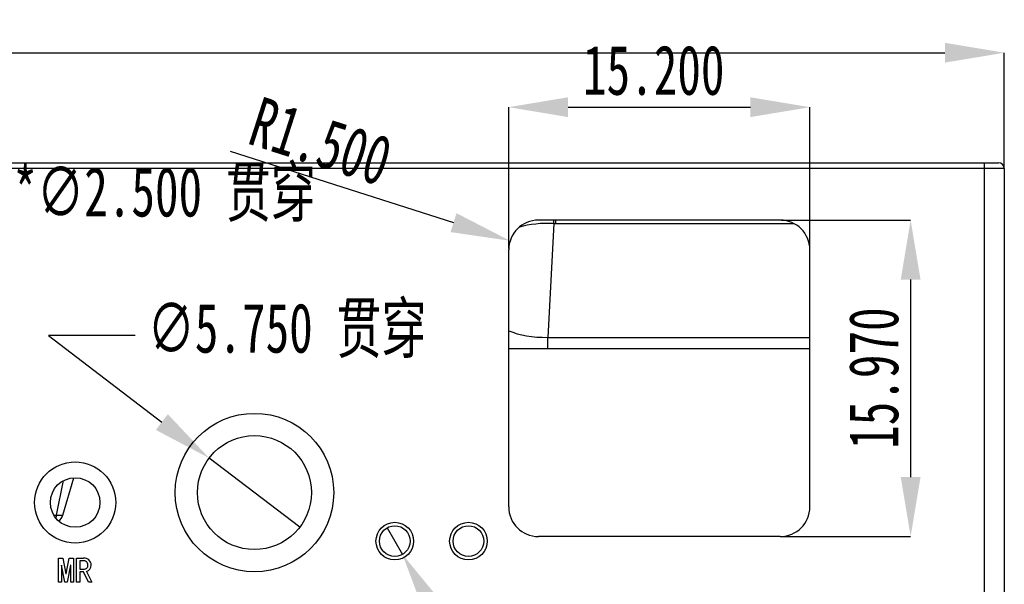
# Model space of a CAD drawing. Header units: millimetres. Extents: x -8 to 210, y 0 to 302.
# Tile 9 of 13: x 95 to 145, y 172 to 200. Entities that reach past the tile are written whole.
import ezdxf

# ---------------------------------------------------------------- set-up
doc = ezdxf.new("R2010")
doc.units = ezdxf.units.MM
doc.header["$PDSIZE"] = -1
doc.styles.add('SLDTEXTSTYLE1', font='TXT', dxfattribs={"width": 0.7})
doc.dimstyles.new('SLDDIMSTYLE1', dxfattribs={"dimtxt": 2.5, "dimasz": 3, "dimexe": 0, "dimexo": 0.0625, "dimtad": 1, "dimdec": 3, "dimrnd": 1e-09, "dimzin": 4, "dimdsep": 46, "dimtxsty": 'SLDTEXTSTYLE1', "dimsah": 1, "dimcen": 0.09, "dimadec": 0, "dimazin": 1, "dimtfac": 1, "dimtdec": 3, "dimtofl": 0, "dimtmove": 0, "dimatfit": 3, "dimfxl": 1, "dimfrac": 2, "dimtolj": 1, "dimtzin": 12, "dimarcsym": 0})
doc.dimstyles.new('SLDDIMSTYLE2', dxfattribs={"dimtxt": 2.5, "dimasz": 3, "dimexe": 0, "dimexo": 0.0625, "dimtad": 1, "dimdec": 3, "dimrnd": 1e-09, "dimzin": 4, "dimdsep": 46, "dimtxsty": 'SLDTEXTSTYLE1', "dimsah": 1, "dimcen": 0, "dimadec": 0, "dimazin": 1, "dimtfac": 1, "dimtdec": 3, "dimtofl": 0, "dimtmove": 0, "dimatfit": 3, "dimfxl": 1, "dimfrac": 2, "dimtolj": 1, "dimtzin": 12, "dimarcsym": 0})
doc.dimstyles.new('SLDDIMSTYLE5', dxfattribs={"dimtxt": 2.5, "dimasz": 3, "dimexe": 0, "dimexo": 0.0625, "dimtad": 1, "dimdec": 3, "dimrnd": 1e-09, "dimzin": 4, "dimdsep": 46, "dimtxsty": 'SLDTEXTSTYLE1', "dimsah": 1, "dimcen": 0.09, "dimadec": 0, "dimazin": 1, "dimtfac": 1, "dimtdec": 3, "dimtmove": 0, "dimatfit": 0, "dimfxl": 1, "dimfrac": 2, "dimtolj": 1, "dimtzin": 12, "dimarcsym": 0})
doc.dimstyles.new('SLDDIMSTYLE9', dxfattribs={"dimtxt": 2.5, "dimasz": 3, "dimexe": 0, "dimexo": 0.0625, "dimtad": 0, "dimtih": 1, "dimtoh": 1, "dimdec": 3, "dimrnd": 1e-09, "dimzin": 4, "dimdsep": 46, "dimtxsty": 'SLDTEXTSTYLE1', "dimblk1": 'NONE', "dimsah": 1, "dimcen": 0, "dimadec": 0, "dimazin": 1, "dimtfac": 1, "dimtdec": 3, "dimtmove": 0, "dimatfit": 3, "dimldrblk": 'NONE', "dimfxl": 1, "dimfrac": 2, "dimtolj": 1, "dimtzin": 12, "dimarcsym": 0})

# ---------------------------------------------------------------- blocks, each defined once
blk = doc.blocks.new('_D_41')
at = {"color": 0, "linetype": 'Continuous', "lineweight": -2, "transparency": 16777216}
for p, q in [((14.68, 192.892), (14.68, 198.681)), ((17.68, 198.681), (142.18, 198.681)), ((145.18, 192.892), (145.18, 198.681))]:
    blk.add_line(p, q, dxfattribs=at)
at = {"color": 0, "linetype": 'Continuous', "transparency": 16777216}
for points in [[(17.68, 199.181), (17.68, 198.181), (14.68, 198.681)], [(142.18, 199.181), (142.18, 198.181), (145.18, 198.681)]]:
    blk.add_solid(points, dxfattribs=at)
at = {"layer": 'Defpoints', "color": 0, "linetype": 'Continuous', "transparency": 16777216}
for p in [(145.18, 198.681), (14.68, 192.829), (145.18, 192.829)]:
    blk.add_point(p, dxfattribs=at)
at = {"color": 0, "linetype": 'Continuous', "lineweight": -3, "transparency": 16777216, "insert": (77.354, 201.806), "char_height": 2.5, "attachment_point": 2, "style": 'SLDTEXTSTYLE1'}
blk.add_mtext('\\A1;130.500', dxfattribs=at)
blk = doc.blocks.new('_D_47')
at = {"color": 0, "linetype": 'Continuous', "lineweight": -2, "transparency": 16777216}
for p, q in [((91.582, 191.273), (88.582, 191.273)), ((88.582, 191.273), (91.579, 180.085)), ((93.003, 174.772), (92.356, 177.187))]:
    blk.add_line(p, q, dxfattribs=at)
at = {"color": 0, "linetype": 'Continuous', "transparency": 16777216}
blk.add_solid([(92.062, 180.214), (91.097, 179.955), (92.356, 177.187)], dxfattribs=at)
at = {"layer": 'Defpoints', "color": 0, "linetype": 'Continuous', "transparency": 16777216}
for p in [(92.356, 177.187), (93.003, 174.772)]:
    blk.add_point(p, dxfattribs=at)
at = {"color": 0, "linetype": 'Continuous', "lineweight": -3, "transparency": 16777216, "insert": (92.207, 192.914), "char_height": 2.5, "attachment_point": 1, "style": 'SLDTEXTSTYLE1'}
blk.add_mtext('\\A1;%%c3*∅2.500 贯穿', dxfattribs=at)
blk = doc.blocks.new('_None')
blk = doc.blocks.new('_D_48')
at = {"color": 0, "linetype": 'Continuous', "lineweight": -2, "transparency": 16777216}
for p, q in [((101.314, 184.4), (96.929, 184.4)), ((96.929, 184.4), (102.656, 180.039)), ((109.617, 174.738), (105.042, 178.221))]:
    blk.add_line(p, q, dxfattribs=at)
at = {"color": 0, "linetype": 'Continuous', "transparency": 16777216}
blk.add_solid([(102.958, 180.437), (102.353, 179.641), (105.042, 178.221)], dxfattribs=at)
at = {"layer": 'Defpoints', "color": 0, "linetype": 'Continuous', "transparency": 16777216}
for p in [(105.042, 178.221), (109.617, 174.738)]:
    blk.add_point(p, dxfattribs=at)
at = {"color": 0, "linetype": 'Continuous', "lineweight": -3, "transparency": 16777216, "insert": (101.939, 186.041), "char_height": 2.5, "attachment_point": 1, "style": 'SLDTEXTSTYLE1'}
blk.add_mtext('\\A1;∅5.750 贯穿', dxfattribs=at)
blk = doc.blocks.new('_D_49')
at = {"color": 0, "linetype": 'Continuous', "lineweight": -2, "transparency": 16777216}
for p, q in [((114.026, 174.701), (114.801, 173.358)), ((119.091, 165.927), (116.301, 170.76)), ((122.091, 165.927), (119.091, 165.927))]:
    blk.add_line(p, q, dxfattribs=at)
at = {"color": 0, "linetype": 'Continuous', "transparency": 16777216}
blk.add_solid([(116.734, 171.01), (115.868, 170.51), (114.801, 173.358)], dxfattribs=at)
at = {"layer": 'Defpoints', "color": 0, "linetype": 'Continuous', "transparency": 16777216}
for p in [(114.026, 174.701), (114.801, 173.358)]:
    blk.add_point(p, dxfattribs=at)
at = {"color": 0, "linetype": 'Continuous', "lineweight": -3, "transparency": 16777216, "insert": (122.716, 167.568), "char_height": 2.5, "attachment_point": 1, "style": 'SLDTEXTSTYLE1'}
blk.add_mtext('\\A1;%%c2*∅1.550 贯穿', dxfattribs=at)
blk = doc.blocks.new('_D_50')
at = {"color": 0, "linetype": 'Continuous', "lineweight": -2, "transparency": 16777216}
for p, q in [((133.925, 190.229), (140.451, 190.229)), ((140.451, 187.229), (140.451, 177.259)), ((133.925, 174.259), (140.451, 174.259))]:
    blk.add_line(p, q, dxfattribs=at)
at = {"color": 0, "linetype": 'Continuous', "transparency": 16777216}
for points in [[(139.951, 187.229), (140.951, 187.229), (140.451, 190.229)], [(139.951, 177.259), (140.951, 177.259), (140.451, 174.259)]]:
    blk.add_solid(points, dxfattribs=at)
at = {"layer": 'Defpoints', "color": 0, "linetype": 'Continuous', "transparency": 16777216}
for p in [(133.863, 190.229), (133.863, 174.259), (140.451, 174.259)]:
    blk.add_point(p, dxfattribs=at)
at = {"color": 0, "linetype": 'Continuous', "lineweight": -3, "transparency": 16777216, "insert": (137.326, 182.256), "char_height": 2.5, "attachment_point": 2, "rotation": 90, "style": 'SLDTEXTSTYLE1'}
blk.add_mtext('\\A1;15.970', dxfattribs=at)
blk = doc.blocks.new('_D_51')
at = {"color": 0, "linetype": 'Continuous', "lineweight": -2, "transparency": 16777216}
for p, q in [((120.163, 188.792), (120.163, 195.931)), ((123.163, 195.931), (132.363, 195.931)), ((135.363, 188.792), (135.363, 195.931))]:
    blk.add_line(p, q, dxfattribs=at)
at = {"color": 0, "linetype": 'Continuous', "transparency": 16777216}
for points in [[(123.163, 196.431), (123.163, 195.431), (120.163, 195.931)], [(132.363, 196.431), (132.363, 195.431), (135.363, 195.931)]]:
    blk.add_solid(points, dxfattribs=at)
at = {"layer": 'Defpoints', "color": 0, "linetype": 'Continuous', "transparency": 16777216}
for p in [(135.363, 195.931), (120.163, 188.729), (135.363, 188.729)]:
    blk.add_point(p, dxfattribs=at)
at = {"color": 0, "linetype": 'Continuous', "lineweight": -3, "transparency": 16777216, "insert": (127.483, 199.056), "char_height": 2.5, "attachment_point": 2, "style": 'SLDTEXTSTYLE1'}
blk.add_mtext('\\A1;15.200', dxfattribs=at)
blk = doc.blocks.new('_D_52')
at = {"color": 0, "linetype": 'Continuous', "lineweight": -2, "transparency": 16777216}
blk.add_line((106.109, 193.714), (117.377, 190.103), dxfattribs=at)
at = {"color": 0, "linetype": 'Continuous', "transparency": 16777216}
blk.add_solid([(117.53, 190.579), (117.225, 189.627), (120.234, 189.187)], dxfattribs=at)
at = {"layer": 'Defpoints', "color": 0, "linetype": 'Continuous', "transparency": 16777216}
for p in [(120.234, 189.187), (121.663, 188.729)]:
    blk.add_point(p, dxfattribs=at)
at = {"color": 0, "linetype": 'Continuous', "lineweight": -3, "transparency": 16777216, "insert": (107.658, 196.499), "char_height": 2.5, "attachment_point": 1, "rotation": 342.2304, "style": 'SLDTEXTSTYLE1'}
blk.add_mtext('\\A1;R1.500', dxfattribs=at)

msp = doc.modelspace()

# ---------------------------------------------------------------- linework, layer by layer
at = {"color": 7, "linetype": 'Continuous', "lineweight": -3}
for p, q in [((15.67957, 193.12938), (144.17957, 193.12938)), ((144.17957, 192.82938), (144.17957, 193.12938)), ((144.17957, 193.12938), (144.87957, 193.12938)), ((144.17957, 192.82938), (15.67957, 192.82938)), ((145.17957, 192.82938), (144.17957, 192.82938)), ((144.17957, 167.62938), (144.17957, 192.82938)), ((145.17957, 192.82938), (145.17957, 167.62938)), ((133.86277, 190.22938), (121.66277, 190.22938)), ((122.43765, 190.06308), (122.13641, 184.31517)), ((122.54049, 190.06122), (134.55285, 190.06122)), ((120.16277, 175.75938), (120.16277, 188.72938)), ((135.36277, 175.75938), (135.36277, 188.72938)), ((122.13641, 183.72938), (122.13641, 184.31517)), ((122.13641, 183.72938), (120.16277, 183.72938)), ((135.36277, 183.72938), (122.13641, 183.72938)), ((97.66431, 175.34156), (98.20499, 177.22716)), ((133.86277, 174.25938), (121.66277, 174.25938)), ((97.44262, 171.96447), (97.44262, 173.16447)), ((97.44262, 173.16447), (97.66017, 173.16447)), ((97.66017, 173.16447), (97.81455, 172.37149)), ((97.82859, 172.37149), (97.98298, 173.16447)), ((97.98298, 173.16447), (98.20052, 173.16447)), ((98.20052, 173.16447), (98.20052, 171.96447)), ((98.35491, 171.96447), (98.35491, 173.16447)), ((98.35491, 173.16447), (98.70578, 173.16447)), ((98.67069, 173.03114), (98.51631, 173.03114)), ((98.51631, 173.03114), (98.51631, 172.6171)), ((97.59701, 172.82061), (97.58298, 172.82061)), ((97.58298, 172.82061), (97.58298, 171.96447)), ((97.76543, 171.96447), (97.59701, 172.82061)), ((98.04613, 172.82061), (97.87771, 171.96447)), ((98.06017, 172.82061), (98.04613, 172.82061)), ((98.06017, 171.96447), (98.06017, 172.82061)), ((98.51631, 172.6171), (98.7128, 172.6171)), ((98.69876, 172.48377), (98.51631, 172.48377)), ((98.51631, 172.48377), (98.51631, 171.96447)), ((98.9514, 171.96447), (98.69876, 172.48377)), ((98.85315, 172.50482), (99.11982, 171.96447)), ((97.58298, 171.96447), (97.44262, 171.96447)), ((97.87771, 171.96447), (97.76543, 171.96447)), ((97.81455, 172.37149), (97.82859, 172.37149)), ((98.20052, 171.96447), (98.06017, 171.96447)), ((98.51631, 171.96447), (98.35491, 171.96447)), ((99.11982, 171.96447), (98.9514, 171.96447))]:
    msp.add_line(p, q, dxfattribs=at)
at = {"color": 8, "linetype": 'Continuous', "lineweight": -3}
for p, q in [((122.43765, 190.06308), (122.43933, 190.22938)), ((122.54049, 190.06122), (122.54049, 190.22938)), ((122.13641, 184.31517), (135.36277, 184.31517)), ((97.341, 175.34156), (97.69428, 177.08394)), ((97.20444, 175.34156), (97.341, 175.34156)), ((97.341, 175.34156), (97.66431, 175.34156))]:
    msp.add_line(p, q, dxfattribs=at)
at = {"color": 8, "linetype": 'Continuous', "lineweight": -3, "flags": 128}
msp.add_lwpolyline([(97.341, 175.34156), (97.32091, 175.2661), (97.29727, 175.20622)], dxfattribs=at)
at = {"color": 7, "linetype": 'Continuous', "lineweight": -3}
for centre, radius in [((107.32947, 176.47938), 4), ((107.32947, 176.47938), 2.875), ((98.27947, 175.97938), 2.05), ((98.27947, 175.97938), 1.25), ((114.41307, 174.02938), 0.95), ((118.13207, 174.02938), 0.95), ((114.41307, 174.02938), 0.775), ((118.13207, 174.02938), 0.775)]:
    msp.add_circle(centre, radius, dxfattribs=at)
for centre, radius, start, end in [((144.87957, 192.82938), 0.3, 0, 90), ((121.66277, 188.72938), 1.5, 90, 180), ((133.86277, 188.72938), 1.5, 0, 90), ((121.66277, 175.75938), 1.5, 180, 270), ((133.86277, 175.75938), 1.5, 270, 0), ((97.18368, 175.47938), 0.5, 301.11811, 344), ((98.7079, 172.81893), 0.21544, 0.445718, 99.943945), ((98.74939, 172.83179), 0.33553, 358.091076, 97.464201), ((98.73188, 172.80801), 0.19186, 264.295349, 3.764325), ((98.78345, 172.79875), 0.30208, 283.339839, 4.150249)]:
    msp.add_arc(centre, radius, start, end, dxfattribs=at)
for centre, major_axis, ratio, start_param, end_param in [((122.48022, 188.7542), (2.99589, -0.15701), 0.43525207, 1.60781189, 2.22845114), ((122.71487, 193.23148), (1.30516, 2.93143), 0.92493783, 3.49796094, 3.53223744)]:
    msp.add_ellipse(centre, major_axis=major_axis, ratio=ratio, start_param=start_param, end_param=end_param, dxfattribs=at)
at = {"color": 8, "linetype": 'Continuous', "lineweight": -3}
msp.add_ellipse((122.3217, 185.72938), major_axis=(3.00936, 0.17814), ratio=0.46651938, start_param=3.88510307, end_param=4.62319435, dxfattribs=at)

# ---------------------------------------------------------------- dimensions: what is measured, and where the dimension line sits
at = {"color": 7, "linetype": 'Continuous', "lineweight": -3}
for base, p1, p2, dimstyle, picture, middle in [((145.17957, 198.68129), (14.67957, 192.82938), (145.17957, 192.82938), 'SLDDIMSTYLE1', '_D_41', (77.35429, 198.68129)), ((135.36277, 195.93066), (120.16277, 188.72938), (135.36277, 188.72938), 'SLDDIMSTYLE5', '_D_51', (127.48266, 195.93066))]:
    dim = msp.add_linear_dim(base=base, p1=p1, p2=p2, dimstyle=dimstyle, dxfattribs=at)
    dim.commit()
    dim.dimension.update_dxf_attribs({"geometry": picture, "text_midpoint": middle, "dimtype": 160})
dim = msp.add_radius_dim(center=(121.66277, 188.72938), mpoint=(120.23433, 189.18717), dimstyle='SLDDIMSTYLE2', dxfattribs=at)
dim.commit()
dim.dimension.update_dxf_attribs({"geometry": '_D_52', "text_midpoint": (110.31463, 192.36624)})
for p1, p2, text, picture, middle in [((93.00299, 174.77197), (92.35594, 177.18679), '%%c3*<> 贯穿', '_D_47', (102.48669, 191.27259)), ((109.61672, 174.73752), (105.04221, 178.22124), '<> 贯穿', '_D_48', (109.7394, 184.40023)), ((114.02557, 174.70055), (114.80057, 173.35821), '%%c2*<> 贯穿', '_D_49', (132.85001, 165.92728))]:
    dim = msp.add_diameter_dim_2p(p1=p1, p2=p2, text=text, dimstyle='SLDDIMSTYLE9', dxfattribs=at)
    dim.commit()
    dim.dimension.update_dxf_attribs({"geometry": picture, "text_midpoint": middle, "dimtype": 163})
dim = msp.add_linear_dim(base=(140.45058, 174.25938), p1=(133.86277, 190.22938), p2=(133.86277, 174.25938), angle=90, dimstyle='SLDDIMSTYLE5', dxfattribs=at)
dim.commit()
dim.dimension.update_dxf_attribs({"geometry": '_D_50', "text_midpoint": (140.45058, 182.25635), "dimtype": 160})

doc.saveas('drawing.dxf')
